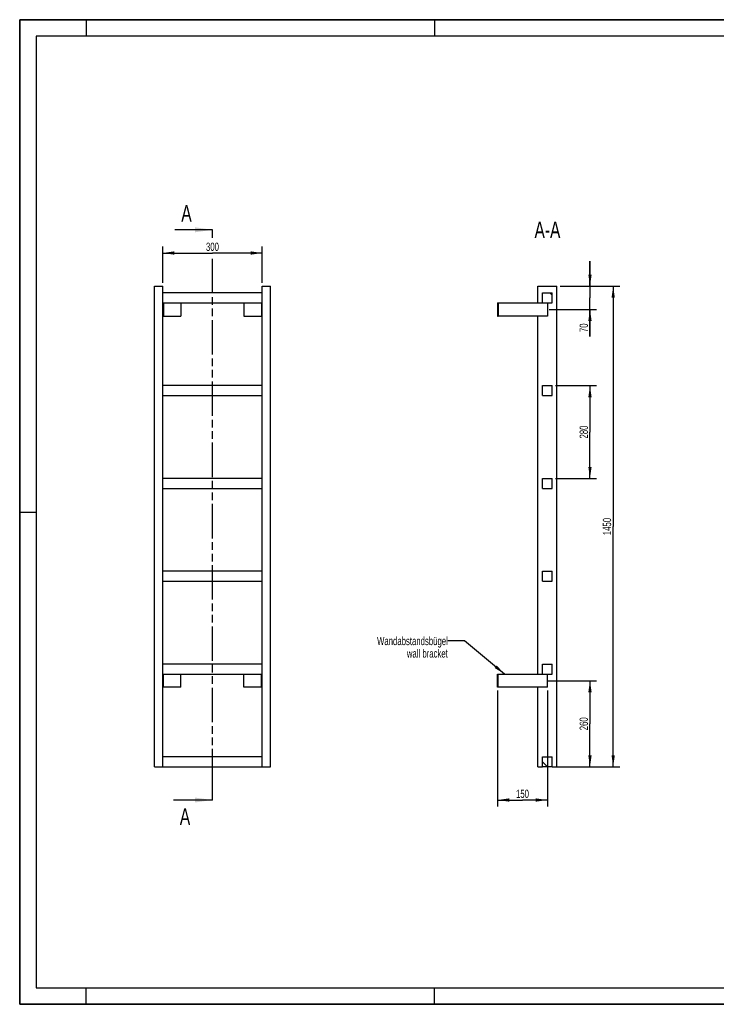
# Model space of a CAD drawing. Header units: millimetres. Extents: x 0 to 4200, y 0 to 2970.
# Tile 1 of 2: x 0 to 2100, y 0 to 2970. Entities that reach past the tile are written whole.
import ezdxf

# ---------------------------------------------------------------- set-up
doc = ezdxf.new("R2010")
doc.units = ezdxf.units.MM
doc.header["$LTSCALE"] = 231
doc.linetypes.add('PHANTOM', pattern=[0.8, 0.45, -0.05, 0.1, -0.05, 0.1, -0.05])
doc.layers.get('0').update_dxf_attribs({"linetype": 'CONTINUOUS'})
for name, color, linetype in [('050_DIMENSIONING', 7, 'CONTINUOUS'), ('053_NOTES', 7, 'CONTINUOUS'), ('HATCHING_BL0', 7, 'CONTINUOUS')]:
    doc.layers.add(name, color=color, linetype=linetype)
doc.styles.get("Standard").update_dxf_attribs({"font": 'txt', "width": 0.7})
doc.dimstyles.new('DIMSTYLE_1', dxfattribs={"dimtxt": 25, "dimasz": 35, "dimexe": 2, "dimexo": 1, "dimtad": 1, "dimdec": 1, "dimtxsty": 'Standard', "dimblk": '_FILLED', "dimblk1": '_FILLED', "dimblk2": '_FILLED', "dimcen": 0.09, "dimazin": 2, "dimtp": 0.5, "dimtm": 0.5, "dimtfac": 1, "dimtdec": 1, "dimtofl": 0, "dimtmove": 0, "dimatfit": 3, "dimldrblk": '_FILLED', "dimfxl": 1, "dimtolj": 1, "dimarcsym": 0})
doc.dimstyles.new('DIMSTYLE_2', dxfattribs={"dimtxt": 25, "dimasz": 35, "dimexe": 2, "dimexo": 1, "dimtad": 1, "dimdec": 1, "dimtxsty": 'Standard', "dimblk": '_FILLED', "dimblk1": '_FILLED', "dimblk2": '_FILLED', "dimcen": 0.09, "dimazin": 2, "dimtp": 0.3, "dimtm": 0.3, "dimtfac": 1, "dimtdec": 1, "dimtofl": 0, "dimtmove": 0, "dimatfit": 3, "dimldrblk": '_FILLED', "dimfxl": 1, "dimtolj": 1, "dimarcsym": 0})
doc.dimstyles.new('DIMSTYLE_3', dxfattribs={"dimtxt": 25, "dimasz": 35, "dimexe": 2, "dimexo": 1, "dimtad": 1, "dimtxsty": 'Standard', "dimblk": '_FILLED', "dimblk1": '_FILLED', "dimblk2": '_FILLED', "dimcen": 0.09, "dimazin": 2, "dimtp": 0.5, "dimtm": 0.5, "dimtfac": 1, "dimtofl": 0, "dimtmove": 0, "dimatfit": 3, "dimldrblk": '_FILLED', "dimfxl": 1, "dimtolj": 1, "dimarcsym": 0})
doc.dimstyles.new('DIMSTYLE_4', dxfattribs={"dimtxt": 25, "dimasz": 35, "dimexe": 2, "dimexo": 1, "dimtad": 1, "dimtxsty": 'Standard', "dimblk": '_FILLED', "dimblk1": '_FILLED', "dimblk2": '_FILLED', "dimcen": 0.09, "dimazin": 2, "dimtp": 1.2, "dimtm": 1.2, "dimtfac": 1, "dimtofl": 0, "dimtmove": 0, "dimatfit": 3, "dimldrblk": '_FILLED', "dimfxl": 1, "dimtolj": 1, "dimarcsym": 0})
doc.dimstyles.get("Standard").update_dxf_attribs({"dimtxt": 25, "dimasz": 35, "dimexe": 2, "dimexo": 1, "dimtad": 1, "dimtxsty": 'Standard', "dimblk": '_FILLED', "dimblk1": '_FILLED', "dimblk2": '_FILLED', "dimcen": 0.09, "dimazin": 2, "dimtol": 1, "dimtp": 0.01, "dimtm": 0.01, "dimtfac": 1, "dimtofl": 0, "dimtmove": 0, "dimatfit": 3, "dimldrblk": '_FILLED', "dimfxl": 1, "dimtolj": 1, "dimarcsym": 0})

# ---------------------------------------------------------------- blocks, each defined once
blk = doc.blocks.new('_FILLED')
at = {"color": 0, "linetype": 'ByBlock'}
blk.add_solid([(0, 0), (-1, 0.143), (-1, -0.143)], dxfattribs=at)
blk = doc.blocks.new('*D2')
at = {"layer": '050_DIMENSIONING', "color": 2, "linetype": 'Continuous', "transparency": 16777216}
for p, q in [((431.1, 2176.2), (431.1, 2286.2)), ((431.1, 2266.2), (581.1, 2266.2)), ((731.1, 2266.2), (581.1, 2266.2)), ((731.1, 2176.2), (731.1, 2286.2))]:
    blk.add_line(p, q, dxfattribs=at)
at = {"layer": '050_DIMENSIONING', "color": 2, "linetype": 'Continuous', "transparency": 16777216, "xscale": 35, "yscale": 35, "zscale": 35, "rotation": 180}
blk.add_blockref('_FILLED', (431.1, 2266.2), dxfattribs=at)
at = {"layer": '050_DIMENSIONING', "color": 2, "linetype": 'Continuous', "transparency": 16777216, "xscale": 35, "yscale": 35, "zscale": 35}
blk.add_blockref('_FILLED', (731.1, 2266.2), dxfattribs=at)
at = {"layer": '050_DIMENSIONING', "color": 2, "linetype": 'Continuous', "transparency": 16777216, "insert": (581.1, 2297.5), "char_height": 25, "width": 85.714, "attachment_point": 2, "line_spacing_factor": 0.9}
blk.add_mtext('300', dxfattribs=at)
blk = doc.blocks.new('*D3')
at = {"layer": '050_DIMENSIONING', "color": 2, "linetype": 'Continuous', "transparency": 16777216}
for p, q in [((1590.4, 976.2), (1739.2, 976.2)), ((1719.2, 976.2), (1719.2, 846.2)), ((1719.2, 716.2), (1719.2, 846.2)), ((1629.2, 716.2), (1739.2, 716.2))]:
    blk.add_line(p, q, dxfattribs=at)
at = {"layer": '050_DIMENSIONING', "color": 2, "linetype": 'Continuous', "transparency": 16777216, "xscale": 35, "yscale": 35, "zscale": 35}
for p, rotation in [((1719.2, 976.2), 90), ((1719.2, 716.2), 270)]:
    blk.add_blockref('_FILLED', p, dxfattribs=dict(at, rotation=rotation))
at = {"layer": '050_DIMENSIONING', "color": 2, "linetype": 'Continuous', "transparency": 16777216, "insert": (1687.9, 846.2), "char_height": 25, "width": 88.393, "attachment_point": 2, "rotation": 90, "line_spacing_factor": 0.9}
blk.add_mtext('260', dxfattribs=at)
blk = doc.blocks.new('*D4')
at = {"layer": '050_DIMENSIONING', "color": 2, "linetype": 'Continuous', "transparency": 16777216}
for p, q in [((1719.2, 2166.2), (1719.2, 2241.2)), ((1719.2, 2241.2), (1719.2, 2131.2)), ((1629.2, 2166.2), (1739.2, 2166.2)), ((1719.2, 2014.4), (1719.2, 2131.2)), ((1595.8, 2096.2), (1739.2, 2096.2)), ((1719.2, 2096.2), (1719.2, 2014.4))]:
    blk.add_line(p, q, dxfattribs=at)
at = {"layer": '050_DIMENSIONING', "color": 2, "linetype": 'Continuous', "transparency": 16777216, "xscale": 35, "yscale": 35, "zscale": 35}
for p, rotation in [((1719.2, 2166.2), 270), ((1719.2, 2096.2), 90)]:
    blk.add_blockref('_FILLED', p, dxfattribs=dict(at, rotation=rotation))
at = {"layer": '050_DIMENSIONING', "color": 2, "linetype": 'Continuous', "transparency": 16777216, "insert": (1687.9, 2053.7), "char_height": 25, "width": 58.929, "attachment_point": 3, "rotation": 90, "line_spacing_factor": 0.9}
blk.add_mtext('70', dxfattribs=at)
blk = doc.blocks.new('*D5')
at = {"layer": '050_DIMENSIONING', "color": 2, "linetype": 'Continuous', "transparency": 16777216}
for p, q in [((1440.7, 946.2), (1440.7, 596.2)), ((1590.7, 946.2), (1590.7, 596.2)), ((1440.7, 616.2), (1515.7, 616.2)), ((1590.7, 616.2), (1515.7, 616.2))]:
    blk.add_line(p, q, dxfattribs=at)
at = {"layer": '050_DIMENSIONING', "color": 2, "linetype": 'Continuous', "transparency": 16777216, "xscale": 35, "yscale": 35, "zscale": 35, "rotation": 180}
blk.add_blockref('_FILLED', (1440.7, 616.2), dxfattribs=at)
at = {"layer": '050_DIMENSIONING', "color": 2, "linetype": 'Continuous', "transparency": 16777216, "xscale": 35, "yscale": 35, "zscale": 35}
blk.add_blockref('_FILLED', (1590.7, 616.2), dxfattribs=at)
at = {"layer": '050_DIMENSIONING', "color": 2, "linetype": 'Continuous', "transparency": 16777216, "insert": (1515.7, 647.5), "char_height": 25, "width": 77.679, "attachment_point": 2, "line_spacing_factor": 0.9}
blk.add_mtext('150', dxfattribs=at)
blk = doc.blocks.new('*D6')
at = {"layer": '050_DIMENSIONING', "color": 2, "linetype": 'Continuous', "transparency": 16777216}
for p, q in [((1629.2, 2166.2), (1809.2, 2166.2)), ((1789.2, 2166.2), (1789.2, 1441.2)), ((1789.2, 716.2), (1789.2, 1441.2)), ((1615.7, 716.2), (1809.2, 716.2))]:
    blk.add_line(p, q, dxfattribs=at)
at = {"layer": '050_DIMENSIONING', "color": 2, "linetype": 'Continuous', "transparency": 16777216, "xscale": 35, "yscale": 35, "zscale": 35}
for p, rotation in [((1789.2, 2166.2), 90), ((1789.2, 716.2), 270)]:
    blk.add_blockref('_FILLED', p, dxfattribs=dict(at, rotation=rotation))
at = {"layer": '050_DIMENSIONING', "color": 2, "linetype": 'Continuous', "transparency": 16777216, "insert": (1757.9, 1441.2), "char_height": 25, "width": 107.143, "attachment_point": 2, "rotation": 90, "line_spacing_factor": 0.9}
blk.add_mtext('1450', dxfattribs=at)
blk = doc.blocks.new('*D7')
at = {"layer": '050_DIMENSIONING', "color": 2, "linetype": 'Continuous', "transparency": 16777216}
for p, q in [((1615.7, 1866.2), (1739.2, 1866.2)), ((1719.2, 1866.2), (1719.2, 1726.2)), ((1719.2, 1586.2), (1719.2, 1726.2)), ((1615.7, 1586.2), (1739.2, 1586.2))]:
    blk.add_line(p, q, dxfattribs=at)
at = {"layer": '050_DIMENSIONING', "color": 2, "linetype": 'Continuous', "transparency": 16777216, "xscale": 35, "yscale": 35, "zscale": 35}
for p, rotation in [((1719.2, 1866.2), 90), ((1719.2, 1586.2), 270)]:
    blk.add_blockref('_FILLED', p, dxfattribs=dict(at, rotation=rotation))
at = {"layer": '050_DIMENSIONING', "color": 2, "linetype": 'Continuous', "transparency": 16777216, "insert": (1687.9, 1726.2), "char_height": 25, "width": 88.393, "attachment_point": 2, "rotation": 90, "line_spacing_factor": 0.9}
blk.add_mtext('280', dxfattribs=at)
blk = doc.blocks.new('XSEC_FILLED')
at = {"color": 0, "linetype": 'ByBlock'}
blk.add_solid([(0, 0), (-1, 0.143), (-1, -0.143)], dxfattribs=at)
blk = doc.blocks.new('HATCHING_BL0', base_point=(522.2, 1476.2))
at = {"layer": 'HATCHING_BL0', "color": 7, "linetype": 'PHANTOM'}
for p, q in [((581.1, 2312.2), (581.1, 2336.2)), ((581.1, 666.2), (581.1, 2258.5)), ((581.1, 616.2), (581.1, 666.2))]:
    blk.add_line(p, q, dxfattribs=at)
at = {"layer": 'HATCHING_BL0', "color": 7, "linetype": 'Continuous', "char_height": 50, "width": 64.286, "attachment_point": 1, "line_spacing_factor": 0.9}
for insert in [(487.2, 2411.2), (482.8, 591.2)]:
    blk.add_mtext('A', dxfattribs=dict(at, insert=insert))
at = {"layer": 'HATCHING_BL0', "color": 7, "linetype": 'Continuous'}
for points in [[(581.1, 2336.2), (467.6, 2336.2)], [(581.1, 616.2), (463.2, 616.2)]]:
    blk.add_leader(points, dimstyle='Standard', override={"dimasz": 52.5, "dimtad": 0, "dimldrblk": 'XSEC_FILLED'}, dxfattribs=at)

msp = doc.modelspace()

# ---------------------------------------------------------------- hatches: boundary and pattern name
at = {"linetype": 'Continuous'}
h = msp.add_hatch(dxfattribs=at)
h.set_pattern_fill('ANSI31', color=2, angle=90, style=0, pattern_type=2)
h.set_pattern_definition([(135, (1590.67, 716.2), (-239.54, -239.54), [])])
edge = h.paths.add_edge_path()
edge.add_line((1605.672, 716.209), (1575.672, 716.209))
edge.add_line((1575.672, 716.209), (1575.672, 746.209))
edge.add_line((1575.672, 746.209), (1605.672, 746.209))
edge.add_line((1605.672, 716.209), (1605.672, 746.209))
edge = h.paths.add_edge_path()
edge.add_line((1575.672, 996.209), (1575.672, 1026.209))
edge.add_line((1575.672, 1026.209), (1605.672, 1026.209))
edge.add_line((1605.672, 996.209), (1605.672, 1026.209))
edge.add_line((1575.672, 996.209), (1605.672, 996.209))
edge = h.paths.add_edge_path()
edge.add_line((1575.672, 1276.209), (1575.672, 1306.209))
edge.add_line((1575.672, 1306.209), (1605.672, 1306.209))
edge.add_line((1605.672, 1276.209), (1605.672, 1306.209))
edge.add_line((1575.672, 1276.209), (1605.672, 1276.209))
edge = h.paths.add_edge_path()
edge.add_line((1575.672, 1556.209), (1575.672, 1586.209))
edge.add_line((1575.672, 1586.209), (1605.672, 1586.209))
edge.add_line((1605.672, 1556.209), (1605.672, 1586.209))
edge.add_line((1575.672, 1556.209), (1605.672, 1556.209))
edge = h.paths.add_edge_path()
edge.add_line((1575.672, 1836.209), (1575.672, 1866.209))
edge.add_line((1575.672, 1866.209), (1605.672, 1866.209))
edge.add_line((1605.672, 1836.209), (1605.672, 1866.209))
edge.add_line((1575.672, 1836.209), (1605.672, 1836.209))
edge = h.paths.add_edge_path()
edge.add_line((1575.672, 2116.209), (1575.672, 2146.209))
edge.add_line((1575.672, 2146.209), (1605.672, 2146.209))
edge.add_line((1605.672, 2116.209), (1605.672, 2146.209))
edge.add_line((1575.672, 2116.209), (1605.672, 2116.209))

# ---------------------------------------------------------------- linework, layer by layer
at = {"color": 7, "linetype": 'Continuous'}
for p, q in [((0, 2970), (4200, 2970)), ((0, 0), (0, 2970)), ((406.128, 2166.209), (431.128, 2166.209)), ((406.128, 716.209), (406.128, 2166.209)), ((431.128, 716.209), (431.128, 2166.209)), ((731.128, 2146.209), (431.128, 2146.209)), ((731.128, 2166.209), (756.128, 2166.209)), ((731.128, 716.209), (731.128, 2166.209)), ((756.128, 716.209), (756.128, 2166.209)), ((1562.172, 2166.209), (1619.172, 2166.209)), ((1562.172, 2116.209), (1562.172, 2166.209)), ((1575.672, 2146.209), (1605.672, 2146.209)), ((1575.672, 2116.209), (1575.672, 2146.209)), ((1605.672, 2116.209), (1605.672, 2146.209)), ((1619.172, 716.209), (1619.172, 2166.209)), ((431.128, 2116.209), (731.128, 2116.209)), ((433.128, 2116.209), (433.128, 2076.209)), ((486.128, 2116.209), (486.128, 2076.209)), ((676.128, 2116.209), (676.128, 2076.209)), ((729.128, 2116.209), (729.128, 2076.209)), ((1440.672, 2116.209), (1442.672, 2116.209)), ((1440.672, 2116.209), (1440.672, 2076.209)), ((1442.672, 2116.209), (1575.672, 2116.209)), ((1442.672, 2116.209), (1442.672, 2076.209)), ((1575.672, 2116.209), (1605.672, 2116.209)), ((1590.672, 2116.209), (1590.672, 2076.209)), ((431.128, 2076.209), (433.128, 2076.209)), ((433.128, 2076.209), (486.128, 2076.209)), ((676.128, 2076.209), (729.128, 2076.209)), ((729.128, 2076.209), (731.128, 2076.209)), ((1440.672, 2076.209), (1442.672, 2076.209)), ((1590.672, 2076.209), (1442.672, 2076.209)), ((1562.172, 996.209), (1562.172, 2076.209)), ((731.128, 1866.209), (431.128, 1866.209)), ((1575.672, 1866.209), (1605.672, 1866.209)), ((1575.672, 1836.209), (1575.672, 1866.209)), ((1605.672, 1836.209), (1605.672, 1866.209)), ((431.128, 1836.209), (731.128, 1836.209)), ((1575.672, 1836.209), (1605.672, 1836.209)), ((731.128, 1586.209), (431.128, 1586.209)), ((1575.672, 1586.209), (1605.672, 1586.209)), ((1575.672, 1556.209), (1575.672, 1586.209)), ((1605.672, 1556.209), (1605.672, 1586.209)), ((431.128, 1556.209), (731.128, 1556.209)), ((1575.672, 1556.209), (1605.672, 1556.209)), ((731.128, 1306.209), (431.128, 1306.209)), ((1575.672, 1306.209), (1605.672, 1306.209)), ((1575.672, 1276.209), (1575.672, 1306.209)), ((1605.672, 1276.209), (1605.672, 1306.209)), ((431.128, 1276.209), (731.128, 1276.209)), ((1575.672, 1276.209), (1605.672, 1276.209)), ((731.128, 1026.209), (431.128, 1026.209)), ((1575.672, 1026.209), (1605.672, 1026.209)), ((1575.672, 996.209), (1575.672, 1026.209)), ((1605.672, 996.209), (1605.672, 1026.209)), ((431.128, 996.209), (731.128, 996.209)), ((433.128, 956.209), (433.128, 996.209)), ((486.128, 956.209), (486.128, 996.209)), ((676.128, 956.209), (676.128, 996.209)), ((729.128, 956.209), (729.128, 996.209)), ((1440.672, 996.209), (1442.672, 996.209)), ((1440.672, 956.209), (1440.672, 996.209)), ((1442.672, 996.209), (1575.672, 996.209)), ((1442.672, 956.209), (1442.672, 996.209)), ((1575.672, 996.209), (1605.672, 996.209)), ((1590.672, 956.209), (1590.672, 996.209)), ((433.128, 956.209), (431.128, 956.209)), ((486.128, 956.209), (433.128, 956.209)), ((729.128, 956.209), (676.128, 956.209)), ((731.128, 956.209), (729.128, 956.209)), ((1442.672, 956.209), (1440.672, 956.209)), ((1590.672, 956.209), (1442.672, 956.209)), ((1562.172, 716.209), (1562.172, 956.209)), ((731.128, 746.209), (431.128, 746.209)), ((1575.672, 746.209), (1605.672, 746.209)), ((1575.672, 716.209), (1575.672, 746.209)), ((1605.672, 716.209), (1605.672, 746.209)), ((406.128, 716.209), (431.128, 716.209)), ((431.128, 716.209), (731.128, 716.209)), ((731.128, 716.209), (756.128, 716.209)), ((1562.172, 716.209), (1575.672, 716.209)), ((1605.672, 716.209), (1575.672, 716.209)), ((1605.672, 716.209), (1619.172, 716.209)), ((0, 0), (4200, 0))]:
    msp.add_line(p, q, dxfattribs=at)
at = {"color": 3, "linetype": 'Continuous'}
for p, q in [((0, 2970), (0, 0)), ((4200, 2970), (0, 2970)), ((200, 2970), (200, 2920)), ((1250, 2970), (1250, 2920)), ((0, 1485), (50, 1485)), ((200, 0), (200, 50)), ((1250, 0), (1250, 50)), ((4200, 0), (0, 0))]:
    msp.add_line(p, q, dxfattribs=at)
at = {"color": 5, "linetype": 'Continuous'}
for p, q in [((50, 2920), (50, 50)), ((4150, 2920), (50, 2920)), ((50, 50), (4150, 50))]:
    msp.add_line(p, q, dxfattribs=at)

# ---------------------------------------------------------------- block references
at = {"layer": 'HATCHING_BL0'}
msp.add_blockref('HATCHING_BL0', (522.165, 1476.209), dxfattribs=at)

# ---------------------------------------------------------------- texts
at = {"layer": '053_NOTES', "color": 2, "linetype": 'Continuous', "attachment_point": 3, "line_spacing_factor": 0.9}
for s, insert, char_height, width in [('A-A', (1629.988, 2361.209), 50, 182.14286), ('Wandabstandsbügel\\Pwall bracket', (1290.672, 1108.412), 25, 472.67857)]:
    msp.add_mtext(s, dxfattribs=dict(at, insert=insert, char_height=char_height, width=width))

# ---------------------------------------------------------------- dimensions: what is measured, and where the dimension line sits
at = {"layer": '050_DIMENSIONING', "color": 2, "linetype": 'Continuous'}
for base, p1, p2, dimstyle, picture, middle in [((731.128, 2266.209), (431.128, 2175.209), (731.128, 2175.209), 'DIMSTYLE_1', '*D2', (577.556, 2266.209)), ((1590.672, 616.209), (1440.672, 947.209), (1590.672, 947.209), 'DIMSTYLE_3', '*D5', (1512.101, 616.209))]:
    dim = msp.add_linear_dim(base=base, p1=p1, p2=p2, dimstyle=dimstyle, dxfattribs=at)
    dim.commit()
    dim.dimension.update_dxf_attribs({"geometry": picture, "text_midpoint": middle, "dimtype": 160})
for base, p1, p2, angle, dimstyle, picture, middle in [((1719.172, 2096.209), (1628.172, 2166.209), (1594.816, 2096.209), 270, 'DIMSTYLE_2', '*D4', (1719.172, 2030.513)), ((1789.172, 2166.209), (1614.672, 716.209), (1628.172, 2166.209), 90, 'DIMSTYLE_4', '*D6', (1789.172, 1437.637)), ((1719.172, 1586.209), (1614.672, 1866.209), (1614.672, 1586.209), 270, 'DIMSTYLE_3', '*D7', (1719.172, 1722.637)), ((1719.172, 976.209), (1628.172, 716.209), (1589.41, 976.209), 90, 'DIMSTYLE_1', '*D3', (1719.172, 842.637))]:
    dim = msp.add_linear_dim(base=base, p1=p1, p2=p2, angle=angle, dimstyle=dimstyle, dxfattribs=at)
    dim.commit()
    dim.dimension.update_dxf_attribs({"geometry": picture, "text_midpoint": middle, "dimtype": 160})

# ---------------------------------------------------------------- leaders
at = {"layer": '053_NOTES', "color": 2, "linetype": 'Continuous', "annotation_type": 0, "has_hookline": 1, "hookline_direction": 1, "text_width": 289.088}
msp.add_leader([(1461.723, 996.209), (1340.672, 1095.912), (1290.672, 1095.912)], dimstyle='Standard', override={"dimtad": 0}, dxfattribs=at)

doc.saveas('drawing.dxf')
